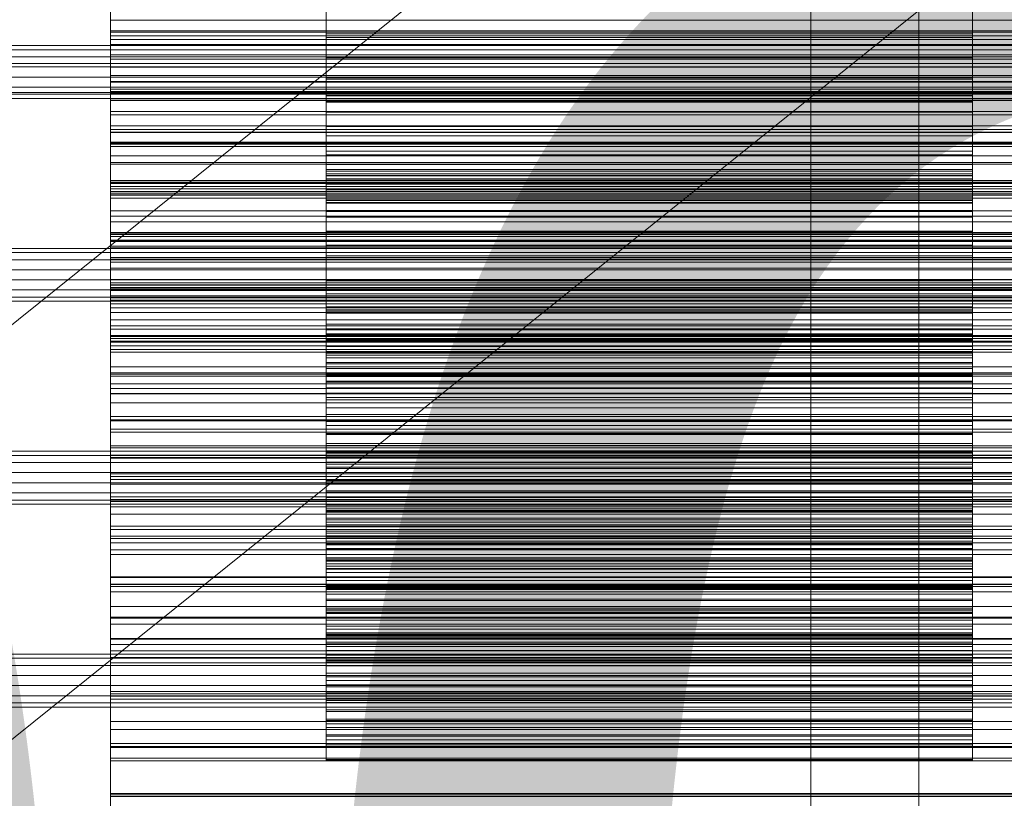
# Model space of a CAD drawing. Header units: millimetres. Extents: x -2233 to 65662, y -50530 to 6847.
# Tile 183 of 256: x 542 to 633, y -33939 to -33866. Entities that reach past the tile are written whole.
import ezdxf

# ---------------------------------------------------------------- set-up
doc = ezdxf.new("R2010")
doc.units = ezdxf.units.MM
for name, color, linetype, lineweight in [('COTAS_O', 1, 'Continuous', 0), ('COTAS_P', 1, 'Continuous', 0), ('frontal_briquetadora', 7, 'Continuous', 0), ('frontal_C03', 7, 'Continuous', 0), ('frontal_mezcladora', 7, 'Continuous', 0), ('frontal_secador', 7, 'Continuous', 0)]:
    doc.layers.add(name, color=color, linetype=linetype, lineweight=lineweight)
doc.dimstyles.new('R19_100', dxfattribs={"dimtxt": 250, "dimasz": 150, "dimexe": 150, "dimexo": 80, "dimgap": 100, "dimtad": 1, "dimtih": 1, "dimtoh": 1, "dimdsep": 46, "dimcen": 0.09, "dimadec": 0, "dimazin": 0, "dimtfac": 1, "dimtdec": 4, "dimtofl": 0, "dimtmove": 0, "dimatfit": 3, "dimfxl": 1, "dimtolj": 1, "dimtzin": 0, "dimarcsym": 0})

# ---------------------------------------------------------------- blocks, each defined once
blk = doc.blocks.new('DIM_R32_39')
at = {"layer": 'COTAS_O'}
for p, q in [((-1725, -33700), (-1575, -33655)), ((1725, -33700), (1575, -33655)), ((-1725, -34400), (-1725, -33700)), ((-1725, -33700), (1725, -33700)), ((-1725, -33700), (-1575, -33745)), ((1725, -33700), (1575, -33745)), ((1725, -34400), (1725, -33700))]:
    blk.add_line(p, q, dxfattribs=at)
blk.add_text('3450 O', height=250, dxfattribs=at).set_placement((0, -33600))
blk = doc.blocks.new('DIM_R32_40')
at = {"layer": 'COTAS_P'}
for p, q in [((-150, -32200), (550, -32200)), ((550, -32200), (505, -32350)), ((550, -34800), (550, -32200)), ((550, -32200), (595, -32350)), ((550, -34800), (505, -34650)), ((550, -34800), (595, -34650)), ((-150, -34800), (550, -34800))]:
    blk.add_line(p, q, dxfattribs=at)
blk.add_text('2600 P', height=250, rotation=90, dxfattribs=at).set_placement((450, -33500))
blk = doc.blocks.new('DIM_R32_43')
at = {"layer": 'COTAS_O'}
for p, q in [((-650, -34200), (-500, -34155)), ((650, -34200), (500, -34155)), ((-650, -34900), (-650, -34200)), ((-650, -34200), (650, -34200)), ((-650, -34200), (-500, -34245)), ((650, -34200), (500, -34245)), ((650, -34900), (650, -34200))]:
    blk.add_line(p, q, dxfattribs=at)
blk.add_text('1300 O', height=250, dxfattribs=at).set_placement((0, -34100))

msp = doc.modelspace()

# ---------------------------------------------------------------- linework, layer by layer
at = {"layer": 'frontal_briquetadora'}
for p, q in [((570, -33871.73), (570, -33858.775)), ((630, -33871.73), (630, -33858.775)), ((570, -33860.506), (570, -33873.301)), ((630, -33860.506), (630, -33873.301)), ((550, -33867.246), (550, -33862.529)), ((550, -33862.784), (550, -33867.398)), ((550, -33868.076), (550, -33863.268)), ((550, -33864.032), (550, -33868.532)), ((550, -33869.887), (550, -33864.999)), ((550, -33867.717), (550, -33866.27)), ((750, -33866.27), (550, -33866.27)), ((550, -33866.27), (550, -33870.646)), ((570, -33865.705), (570, -33867.526)), ((570, -33867.894), (570, -33866.181)), ((630, -33865.705), (630, -33867.526)), ((630, -33867.894), (630, -33866.181)), ((550, -33871.969), (550, -33867.246)), ((750, -33867.246), (550, -33867.246)), ((750, -33867.398), (550, -33867.398)), ((550, -33867.398), (550, -33872.027)), ((550, -33872.673), (550, -33867.717)), ((750, -33867.717), (550, -33867.717)), ((550, -33872.882), (550, -33868.076)), ((750, -33868.076), (550, -33868.076)), ((630, -33867.526), (570, -33867.526)), ((570, -33867.526), (570, -33869.487)), ((570, -33869.757), (570, -33867.894)), ((630, -33867.894), (570, -33867.894)), ((630, -33867.526), (630, -33869.487)), ((630, -33869.757), (630, -33867.894)), ((750, -33868.532), (550, -33868.532)), ((550, -33868.532), (550, -33873.056)), ((550, -33871.417), (550, -33869.493)), ((750, -33869.493), (550, -33869.493)), ((550, -33869.493), (550, -33873.733)), ((550, -33874.764), (550, -33869.887)), ((750, -33869.887), (550, -33869.887)), ((630, -33869.487), (570, -33869.487)), ((570, -33869.487), (570, -33871.579)), ((570, -33871.759), (570, -33869.757)), ((630, -33869.757), (570, -33869.757)), ((630, -33869.487), (630, -33871.579)), ((630, -33871.759), (630, -33869.757)), ((750, -33870.646), (550, -33870.646)), ((550, -33870.646), (550, -33875.053)), ((550, -33876.429), (550, -33871.417)), ((750, -33871.417), (550, -33871.417)), ((550, -33876.697), (550, -33871.969)), ((750, -33871.969), (550, -33871.969)), ((630, -33871.579), (570, -33871.579)), ((570, -33871.579), (570, -33873.798)), ((570, -33877.01), (570, -33871.73)), ((630, -33871.73), (570, -33871.73)), ((570, -33873.892), (570, -33871.759)), ((630, -33871.759), (570, -33871.759)), ((630, -33871.579), (630, -33873.798)), ((630, -33877.01), (630, -33871.73)), ((630, -33873.892), (630, -33871.759)), ((750, -33872.027), (550, -33872.027)), ((550, -33872.027), (550, -33876.669)), ((550, -33877.61), (550, -33872.673)), ((750, -33872.673), (550, -33872.673)), ((550, -33877.684), (550, -33872.882)), ((750, -33872.882), (550, -33872.882)), ((750, -33873.056), (550, -33873.056)), ((550, -33873.056), (550, -33877.601)), ((550, -33876.089), (550, -33873.693)), ((750, -33873.693), (550, -33873.693)), ((550, -33873.693), (550, -33877.787)), ((750, -33873.733), (550, -33873.733)), ((550, -33873.733), (550, -33878.013)), ((570, -33878.781), (570, -33873.278)), ((630, -33873.278), (570, -33873.278)), ((570, -33873.278), (570, -33884.564)), ((630, -33873.301), (570, -33873.301)), ((570, -33873.301), (570, -33878.809)), ((630, -33873.798), (570, -33873.798)), ((570, -33873.798), (570, -33880.701)), ((630, -33878.781), (630, -33873.278)), ((630, -33873.278), (630, -33884.564)), ((630, -33873.301), (630, -33878.809)), ((630, -33873.798), (630, -33880.701)), ((570, -33876.147), (570, -33873.892)), ((630, -33873.892), (570, -33873.892)), ((630, -33876.147), (630, -33873.892)), ((550, -33879.628), (550, -33874.764)), ((750, -33874.764), (550, -33874.764)), ((750, -33875.053), (550, -33875.053)), ((550, -33875.053), (550, -33879.491)), ((570, -33885.883), (570, -33874.825)), ((630, -33874.825), (570, -33874.825)), ((570, -33874.825), (570, -33880.551)), ((630, -33885.883), (630, -33874.825)), ((630, -33874.825), (630, -33880.551)), ((550, -33881.145), (550, -33876.089)), ((750, -33876.089), (550, -33876.089)), ((550, -33881.413), (550, -33876.429)), ((750, -33876.429), (550, -33876.429)), ((570, -33882.966), (570, -33876.147)), ((630, -33876.147), (570, -33876.147)), ((630, -33882.966), (630, -33876.147)), ((750, -33876.669), (550, -33876.669)), ((550, -33876.669), (550, -33881.323)), ((550, -33881.426), (550, -33876.697)), ((750, -33876.697), (550, -33876.697)), ((570, -33878.445), (570, -33877.01)), ((630, -33877.01), (570, -33877.01)), ((630, -33878.445), (630, -33877.01)), ((750, -33877.601), (550, -33877.601)), ((550, -33877.601), (550, -33882.168)), ((550, -33882.524), (550, -33877.61)), ((750, -33877.61), (550, -33877.61)), ((550, -33882.477), (550, -33877.684)), ((750, -33877.684), (550, -33877.684)), ((750, -33877.787), (550, -33877.787)), ((550, -33877.787), (550, -33881.93)), ((750, -33878.013), (550, -33878.013)), ((550, -33878.013), (550, -33882.333)), ((550, -33881.722), (550, -33878.859)), ((750, -33878.859), (550, -33878.859)), ((550, -33878.859), (550, -33882.798)), ((570, -33880.138), (570, -33878.445)), ((630, -33878.445), (570, -33878.445)), ((570, -33879.667), (570, -33878.781)), ((630, -33878.781), (570, -33878.781)), ((630, -33878.809), (570, -33878.809)), ((570, -33878.809), (570, -33880.287)), ((630, -33880.138), (630, -33878.445)), ((630, -33879.667), (630, -33878.781)), ((630, -33878.809), (630, -33880.287)), ((750, -33879.491), (550, -33879.491)), ((550, -33879.491), (550, -33883.96)), ((550, -33884.474), (550, -33879.628)), ((750, -33879.628), (550, -33879.628)), ((570, -33880.293), (570, -33879.667)), ((630, -33879.667), (570, -33879.667)), ((570, -33882.009), (570, -33880.138)), ((630, -33880.138), (570, -33880.138)), ((630, -33880.293), (630, -33879.667)), ((630, -33882.009), (630, -33880.138)), ((630, -33880.287), (570, -33880.287)), ((570, -33880.287), (570, -33882.02)), ((570, -33880.735), (570, -33880.293)), ((630, -33880.551), (570, -33880.551)), ((570, -33880.551), (570, -33881.49)), ((630, -33880.701), (570, -33880.701)), ((570, -33880.701), (570, -33880.988)), ((570, -33881.016), (570, -33880.735)), ((630, -33880.735), (570, -33880.735)), ((630, -33880.988), (570, -33880.988)), ((570, -33880.988), (570, -33881.137)), ((570, -33881.148), (570, -33881.016)), ((630, -33881.016), (570, -33881.016)), ((630, -33880.287), (630, -33882.02)), ((630, -33880.735), (630, -33880.293)), ((630, -33880.551), (630, -33881.49)), ((630, -33880.701), (630, -33880.988)), ((630, -33881.016), (630, -33880.735)), ((630, -33880.988), (630, -33881.137)), ((630, -33881.148), (630, -33881.016)), ((550, -33886.165), (550, -33881.145)), ((750, -33881.145), (550, -33881.145)), ((750, -33881.323), (550, -33881.323)), ((550, -33881.323), (550, -33885.986)), ((550, -33886.366), (550, -33881.413)), ((750, -33881.413), (550, -33881.413)), ((550, -33886.154), (550, -33881.426)), ((750, -33881.426), (550, -33881.426)), ((550, -33886.809), (550, -33881.722)), ((750, -33881.722), (550, -33881.722)), ((750, -33881.93), (550, -33881.93)), ((550, -33881.93), (550, -33886.122)), ((630, -33881.137), (570, -33881.137)), ((570, -33881.137), (570, -33881.148)), ((630, -33881.148), (570, -33881.148)), ((630, -33881.49), (570, -33881.49)), ((570, -33881.49), (570, -33882.172)), ((570, -33884.029), (570, -33882.009)), ((630, -33882.009), (570, -33882.009)), ((630, -33882.02), (570, -33882.02)), ((570, -33882.02), (570, -33883.927)), ((630, -33881.137), (630, -33881.148)), ((630, -33881.49), (630, -33882.172)), ((630, -33884.029), (630, -33882.009)), ((630, -33882.02), (630, -33883.927)), ((750, -33882.168), (550, -33882.168)), ((550, -33882.168), (550, -33886.755)), ((750, -33882.333), (550, -33882.333)), ((550, -33882.333), (550, -33886.694)), ((550, -33887.259), (550, -33882.477)), ((750, -33882.477), (550, -33882.477)), ((550, -33887.411), (550, -33882.524)), ((750, -33882.524), (550, -33882.524)), ((750, -33882.798), (550, -33882.798)), ((550, -33882.798), (550, -33886.794)), ((630, -33882.172), (570, -33882.172)), ((570, -33882.172), (570, -33882.674)), ((630, -33882.674), (570, -33882.674)), ((570, -33882.674), (570, -33883.017)), ((630, -33882.172), (630, -33882.674)), ((630, -33882.674), (630, -33883.017)), ((570, -33883.184), (570, -33882.966)), ((630, -33882.966), (570, -33882.966)), ((630, -33883.017), (570, -33883.017)), ((570, -33883.017), (570, -33883.213)), ((570, -33883.267), (570, -33883.184)), ((630, -33883.184), (570, -33883.184)), ((630, -33883.213), (570, -33883.213)), ((570, -33883.213), (570, -33883.267)), ((630, -33883.267), (570, -33883.267)), ((630, -33883.184), (630, -33882.966)), ((630, -33883.017), (630, -33883.213)), ((630, -33883.267), (630, -33883.184)), ((630, -33883.213), (630, -33883.267)), ((750, -33883.96), (550, -33883.96)), ((550, -33883.96), (550, -33888.459)), ((550, -33889.298), (550, -33884.474)), ((750, -33884.474), (550, -33884.474)), ((630, -33883.927), (570, -33883.927)), ((570, -33883.927), (570, -33885.981)), ((570, -33886.182), (570, -33884.029)), ((630, -33884.029), (570, -33884.029)), ((630, -33884.564), (570, -33884.564)), ((570, -33884.564), (570, -33891.693)), ((630, -33883.927), (630, -33885.981)), ((630, -33886.182), (630, -33884.029)), ((630, -33884.564), (630, -33891.693)), ((550, -33888.302), (550, -33884.98)), ((750, -33884.98), (550, -33884.98)), ((550, -33884.98), (550, -33888.754)), ((750, -33885.986), (550, -33885.986)), ((550, -33885.986), (550, -33890.657)), ((750, -33886.122), (550, -33886.122)), ((550, -33886.122), (550, -33890.363)), ((550, -33890.878), (550, -33886.154)), ((750, -33886.154), (550, -33886.154)), ((550, -33891.145), (550, -33886.165)), ((750, -33886.165), (550, -33886.165)), ((550, -33891.283), (550, -33886.366)), ((750, -33886.366), (550, -33886.366)), ((570, -33894.916), (570, -33885.863)), ((630, -33885.863), (570, -33885.863)), ((570, -33885.863), (570, -33893.179)), ((570, -33893.202), (570, -33885.883)), ((630, -33885.883), (570, -33885.883)), ((630, -33885.981), (570, -33885.981)), ((570, -33885.981), (570, -33888.166)), ((570, -33888.457), (570, -33886.182)), ((630, -33886.182), (570, -33886.182)), ((630, -33894.916), (630, -33885.863)), ((630, -33885.863), (630, -33893.179)), ((630, -33893.202), (630, -33885.883)), ((630, -33885.981), (630, -33888.166)), ((630, -33888.457), (630, -33886.182)), ((750, -33886.694), (550, -33886.694)), ((550, -33886.694), (550, -33891.095)), ((750, -33886.755), (550, -33886.755)), ((550, -33886.755), (550, -33891.361)), ((750, -33886.794), (550, -33886.794)), ((550, -33886.794), (550, -33890.847)), ((550, -33891.853), (550, -33886.809)), ((750, -33886.809), (550, -33886.809)), ((550, -33892.025), (550, -33887.259)), ((750, -33887.259), (550, -33887.259)), ((550, -33892.266), (550, -33887.411)), ((750, -33887.411), (550, -33887.411)), ((570, -33894.65), (570, -33887.149)), ((630, -33887.149), (570, -33887.149)), ((570, -33887.149), (570, -33895.915)), ((630, -33894.65), (630, -33887.149)), ((630, -33887.149), (630, -33895.915)), ((550, -33893.409), (550, -33888.302)), ((750, -33888.302), (550, -33888.302)), ((630, -33888.166), (570, -33888.166)), ((570, -33888.166), (570, -33890.47)), ((630, -33888.166), (630, -33890.47)), ((750, -33888.459), (550, -33888.459)), ((550, -33888.459), (550, -33892.99)), ((750, -33888.754), (550, -33888.754)), ((550, -33888.754), (550, -33892.593)), ((550, -33894.094), (550, -33889.298)), ((750, -33889.298), (550, -33889.298)), ((570, -33890.846), (570, -33888.457)), ((630, -33888.457), (570, -33888.457)), ((630, -33890.846), (630, -33888.457)), ((750, -33890.363), (550, -33890.363)), ((550, -33890.363), (550, -33894.655)), ((750, -33890.657), (550, -33890.657)), ((750, -33890.847), (550, -33890.847)), ((550, -33890.847), (550, -33894.959)), ((550, -33891.361), (550, -33890.878)), ((750, -33890.878), (550, -33890.878)), ((750, -33891.095), (550, -33891.095)), ((550, -33891.095), (550, -33895.539)), ((550, -33896.078), (550, -33891.145)), ((750, -33891.145), (550, -33891.145)), ((630, -33890.47), (570, -33890.47)), ((570, -33890.47), (570, -33892.885)), ((570, -33893.34), (570, -33890.846)), ((630, -33890.846), (570, -33890.846)), ((630, -33890.47), (630, -33892.885)), ((630, -33893.34), (630, -33890.846)), ((550, -33896.156), (550, -33891.283)), ((750, -33891.283), (550, -33891.283)), ((750, -33891.361), (550, -33891.361)), ((550, -33896.848), (550, -33891.853)), ((750, -33891.853), (550, -33891.853)), ((550, -33892.99), (550, -33892.025)), ((750, -33892.025), (550, -33892.025)), ((550, -33895.814), (550, -33892.04)), ((750, -33892.04), (550, -33892.04)), ((550, -33892.04), (550, -33895.64)), ((630, -33891.693), (570, -33891.693)), ((570, -33891.693), (570, -33893.477)), ((630, -33891.693), (630, -33893.477)), ((550, -33897.081), (550, -33892.266)), ((750, -33892.266), (550, -33892.266)), ((750, -33892.593), (550, -33892.593)), ((550, -33892.593), (550, -33896.498)), ((750, -33892.99), (550, -33892.99)), ((630, -33892.885), (570, -33892.885)), ((570, -33892.885), (570, -33895.403)), ((630, -33892.885), (630, -33895.403)), ((550, -33898.465), (550, -33893.409)), ((750, -33893.409), (550, -33893.409)), ((630, -33893.179), (570, -33893.179)), ((570, -33893.179), (570, -33894.502)), ((570, -33895.02), (570, -33893.202)), ((630, -33893.202), (570, -33893.202)), ((570, -33899.355), (570, -33893.34)), ((630, -33893.34), (570, -33893.34)), ((630, -33893.477), (570, -33893.477)), ((570, -33893.477), (570, -33895.477)), ((630, -33893.179), (630, -33894.502)), ((630, -33895.02), (630, -33893.202)), ((630, -33899.355), (630, -33893.34)), ((630, -33893.477), (630, -33895.477)), ((550, -33895.539), (550, -33894.094)), ((750, -33894.094), (550, -33894.094)), ((750, -33894.655), (550, -33894.655)), ((550, -33894.655), (550, -33899.002)), ((630, -33894.502), (570, -33894.502)), ((570, -33894.502), (570, -33895.608)), ((570, -33896.019), (570, -33894.65)), ((630, -33894.65), (570, -33894.65)), ((630, -33894.502), (630, -33895.608)), ((630, -33896.019), (630, -33894.65)), ((750, -33894.959), (550, -33894.959)), ((550, -33894.959), (550, -33899.132)), ((750, -33895.539), (550, -33895.539)), ((750, -33895.64), (550, -33895.64)), ((550, -33895.64), (550, -33899.313)), ((570, -33903.535), (570, -33894.916)), ((630, -33894.916), (570, -33894.916)), ((570, -33897.049), (570, -33895.02)), ((630, -33895.02), (570, -33895.02)), ((630, -33895.403), (570, -33895.403)), ((570, -33895.403), (570, -33901.296)), ((630, -33895.477), (570, -33895.477)), ((570, -33895.477), (570, -33897.626)), ((630, -33895.608), (570, -33895.608)), ((570, -33895.608), (570, -33896.557)), ((630, -33903.535), (630, -33894.916)), ((630, -33897.049), (630, -33895.02)), ((630, -33895.403), (630, -33901.296)), ((630, -33895.477), (630, -33897.626)), ((630, -33895.608), (630, -33896.557)), ((550, -33900.929), (550, -33895.814)), ((750, -33895.814), (550, -33895.814)), ((550, -33900.959), (550, -33896.078)), ((750, -33896.078), (550, -33896.078)), ((550, -33900.978), (550, -33896.156)), ((750, -33896.156), (550, -33896.156)), ((750, -33896.498), (550, -33896.498)), ((550, -33896.498), (550, -33900.47)), ((570, -33904.661), (570, -33895.901)), ((630, -33895.901), (570, -33895.901)), ((570, -33895.901), (570, -33902.266)), ((630, -33895.915), (570, -33895.915)), ((570, -33895.915), (570, -33904.679)), ((570, -33897.176), (570, -33896.019)), ((630, -33896.019), (570, -33896.019)), ((630, -33896.557), (570, -33896.557)), ((570, -33896.557), (570, -33897.369)), ((630, -33904.661), (630, -33895.901)), ((630, -33895.901), (630, -33902.266)), ((630, -33895.915), (630, -33904.679)), ((630, -33897.176), (630, -33896.019)), ((630, -33896.557), (630, -33897.369)), ((550, -33901.787), (550, -33896.848)), ((750, -33896.848), (550, -33896.848)), ((550, -33899.002), (550, -33897.081)), ((750, -33897.081), (550, -33897.081)), ((570, -33902.896), (570, -33896.861)), ((630, -33896.861), (570, -33896.861)), ((570, -33896.861), (570, -33905.76)), ((570, -33899.223), (570, -33897.049)), ((630, -33897.049), (570, -33897.049)), ((570, -33898.181), (570, -33897.176)), ((630, -33897.176), (570, -33897.176)), ((630, -33897.369), (570, -33897.369)), ((570, -33897.369), (570, -33898.051)), ((630, -33902.896), (630, -33896.861)), ((630, -33896.861), (630, -33905.76)), ((630, -33899.223), (630, -33897.049)), ((630, -33898.181), (630, -33897.176)), ((630, -33897.369), (630, -33898.051)), ((550, -33903.462), (550, -33898.465)), ((750, -33898.465), (550, -33898.465)), ((630, -33897.626), (570, -33897.626)), ((570, -33897.626), (570, -33899.896)), ((630, -33898.051), (570, -33898.051)), ((570, -33898.051), (570, -33898.608)), ((570, -33899.051), (570, -33898.181)), ((630, -33898.181), (570, -33898.181)), ((630, -33897.626), (630, -33899.896)), ((630, -33898.051), (630, -33898.608)), ((630, -33899.051), (630, -33898.181)), ((750, -33899.002), (550, -33899.002)), ((750, -33899.132), (550, -33899.132)), ((550, -33899.132), (550, -33903.371)), ((750, -33899.313), (550, -33899.313)), ((550, -33899.313), (550, -33903.06)), ((630, -33898.608), (570, -33898.608)), ((570, -33898.608), (570, -33899.043)), ((630, -33899.043), (570, -33899.043)), ((570, -33899.043), (570, -33899.355)), ((570, -33899.795), (570, -33899.051)), ((630, -33899.051), (570, -33899.051)), ((570, -33901.515), (570, -33899.223)), ((630, -33899.223), (570, -33899.223)), ((630, -33899.355), (570, -33899.355)), ((630, -33898.608), (630, -33899.043)), ((630, -33899.043), (630, -33899.355)), ((630, -33899.795), (630, -33899.051)), ((630, -33901.515), (630, -33899.223)), ((550, -33904.239), (550, -33900.023)), ((750, -33900.023), (550, -33900.023)), ((550, -33900.023), (550, -33903.441)), ((570, -33900.416), (570, -33899.795)), ((630, -33899.795), (570, -33899.795)), ((630, -33899.896), (570, -33899.896)), ((570, -33899.896), (570, -33902.275)), ((630, -33900.416), (630, -33899.795)), ((630, -33899.896), (630, -33902.275)), ((750, -33900.47), (550, -33900.47)), ((550, -33900.47), (550, -33904.514)), ((550, -33905.983), (550, -33900.929)), ((750, -33900.929), (550, -33900.929)), ((550, -33905.777), (550, -33900.959)), ((750, -33900.959), (550, -33900.959)), ((550, -33903.371), (550, -33900.978)), ((750, -33900.978), (550, -33900.978)), ((570, -33900.916), (570, -33900.416)), ((630, -33900.416), (570, -33900.416)), ((570, -33901.296), (570, -33900.916)), ((630, -33900.916), (570, -33900.916)), ((630, -33900.916), (630, -33900.416)), ((630, -33901.296), (630, -33900.916)), ((550, -33906.663), (550, -33901.787)), ((750, -33901.787), (550, -33901.787)), ((630, -33901.296), (570, -33901.296)), ((570, -33903.912), (570, -33901.515)), ((630, -33901.515), (570, -33901.515)), ((630, -33903.912), (630, -33901.515)), ((750, -33903.06), (550, -33903.06)), ((550, -33903.06), (550, -33906.884)), ((570, -33902.266), (570, -33911.943)), ((630, -33902.275), (570, -33902.275)), ((570, -33902.275), (570, -33904.75)), ((570, -33906.245), (570, -33902.887)), ((630, -33902.887), (570, -33902.887)), ((570, -33902.887), (570, -33912.653)), ((570, -33912.664), (570, -33902.896)), ((630, -33902.896), (570, -33902.896)), ((630, -33902.266), (630, -33911.943)), ((630, -33902.275), (630, -33904.75)), ((630, -33906.245), (630, -33902.887)), ((630, -33902.887), (630, -33912.653)), ((630, -33912.664), (630, -33902.896)), ((750, -33903.371), (550, -33903.371)), ((750, -33903.441), (550, -33903.441)), ((550, -33903.441), (550, -33906.939)), ((550, -33908.395), (550, -33903.462)), ((750, -33903.462), (550, -33903.462)), ((570, -33913.324), (570, -33903.473)), ((630, -33903.473), (570, -33903.473)), ((570, -33903.473), (570, -33906.474)), ((570, -33905.579), (570, -33903.535)), ((630, -33903.535), (570, -33903.535)), ((570, -33906.402), (570, -33903.912)), ((630, -33903.912), (570, -33903.912)), ((630, -33913.324), (630, -33903.473)), ((630, -33903.473), (630, -33906.474)), ((630, -33905.579), (630, -33903.535)), ((630, -33906.402), (630, -33903.912)), ((550, -33909.349), (550, -33904.239)), ((750, -33904.239), (550, -33904.239)), ((750, -33904.514), (550, -33904.514)), ((550, -33904.514), (550, -33908.636)), ((570, -33906.356), (570, -33904.661)), ((630, -33904.661), (570, -33904.661)), ((630, -33904.679), (570, -33904.679)), ((570, -33904.679), (570, -33906.746)), ((630, -33904.75), (570, -33904.75)), ((570, -33904.75), (570, -33907.314)), ((630, -33906.356), (630, -33904.661)), ((630, -33904.679), (630, -33906.746)), ((630, -33904.75), (630, -33907.314)), ((550, -33908.636), (550, -33905.777)), ((750, -33905.777), (550, -33905.777)), ((570, -33907.787), (570, -33905.579)), ((630, -33905.579), (570, -33905.579)), ((630, -33905.76), (570, -33905.76)), ((570, -33905.76), (570, -33907.492)), ((630, -33907.787), (630, -33905.579)), ((630, -33905.76), (630, -33907.492)), ((550, -33910.971), (550, -33905.983)), ((750, -33905.983), (550, -33905.983)), ((550, -33911.465), (550, -33906.663)), ((750, -33906.663), (550, -33906.663)), ((570, -33916.495), (570, -33906.245)), ((630, -33906.245), (570, -33906.245)), ((570, -33907.886), (570, -33906.356)), ((630, -33906.356), (570, -33906.356)), ((570, -33908.978), (570, -33906.402)), ((630, -33906.402), (570, -33906.402)), ((570, -33916.754), (570, -33906.471)), ((570, -33906.471), (570, -33906.654)), ((630, -33906.474), (570, -33906.474)), ((570, -33906.474), (570, -33916.758)), ((630, -33906.654), (570, -33906.654)), ((570, -33906.654), (570, -33916.963)), ((630, -33916.495), (630, -33906.245)), ((630, -33907.886), (630, -33906.356)), ((630, -33908.978), (630, -33906.402)), ((630, -33916.754), (630, -33906.471)), ((630, -33906.471), (630, -33906.654)), ((630, -33906.474), (630, -33916.758)), ((630, -33906.654), (630, -33916.963)), ((750, -33906.884), (550, -33906.884)), ((550, -33906.884), (550, -33910.789)), ((750, -33906.939), (550, -33906.939)), ((550, -33906.939), (550, -33910.519)), ((630, -33906.746), (570, -33906.746)), ((570, -33906.746), (570, -33908.97)), ((630, -33907.314), (570, -33907.314)), ((570, -33907.314), (570, -33909.959)), ((630, -33907.492), (570, -33907.492)), ((570, -33907.492), (570, -33909.065)), ((630, -33906.746), (630, -33908.97)), ((630, -33907.314), (630, -33909.959)), ((630, -33907.492), (630, -33909.065)), ((550, -33913.255), (550, -33908.395)), ((750, -33908.395), (550, -33908.395)), ((570, -33910.105), (570, -33907.787)), ((630, -33907.787), (570, -33907.787)), ((570, -33909.295), (570, -33907.886)), ((630, -33907.886), (570, -33907.886)), ((630, -33910.105), (630, -33907.787)), ((630, -33909.295), (630, -33907.886)), ((750, -33908.636), (550, -33908.636)), ((550, -33913.558), (550, -33908.909)), ((750, -33908.909), (550, -33908.909)), ((550, -33908.909), (550, -33912.136)), ((550, -33914.39), (550, -33909.349)), ((750, -33909.349), (550, -33909.349)), ((630, -33908.97), (570, -33908.97)), ((570, -33908.97), (570, -33911.3)), ((570, -33911.632), (570, -33908.978)), ((630, -33908.978), (570, -33908.978)), ((630, -33909.065), (570, -33909.065)), ((570, -33909.065), (570, -33910.523)), ((570, -33910.596), (570, -33909.295)), ((630, -33909.295), (570, -33909.295)), ((630, -33908.97), (630, -33911.3)), ((630, -33911.632), (630, -33908.978)), ((630, -33909.065), (630, -33910.523)), ((630, -33910.596), (630, -33909.295)), ((630, -33909.959), (570, -33909.959)), ((570, -33909.959), (570, -33914.784)), ((570, -33912.512), (570, -33910.105)), ((630, -33910.105), (570, -33910.105)), ((630, -33909.959), (630, -33914.784)), ((630, -33912.512), (630, -33910.105)), ((750, -33910.519), (550, -33910.519)), ((550, -33910.519), (550, -33914.184)), ((750, -33910.789), (550, -33910.789)), ((550, -33910.789), (550, -33914.783)), ((550, -33915.886), (550, -33910.971)), ((750, -33910.971), (550, -33910.971)), ((630, -33910.523), (570, -33910.523)), ((570, -33910.523), (570, -33911.876)), ((570, -33911.795), (570, -33910.596)), ((630, -33910.596), (570, -33910.596)), ((630, -33910.523), (630, -33911.876)), ((630, -33911.795), (630, -33910.596)), ((550, -33914.783), (550, -33911.465)), ((750, -33911.465), (550, -33911.465)), ((750, -33912.136), (550, -33912.136)), ((550, -33912.136), (550, -33915.451)), ((630, -33911.3), (570, -33911.3)), ((570, -33911.3), (570, -33913.716)), ((570, -33916.304), (570, -33911.632)), ((630, -33911.632), (570, -33911.632)), ((570, -33912.892), (570, -33911.795)), ((630, -33911.795), (570, -33911.795)), ((630, -33911.876), (570, -33911.876)), ((570, -33911.876), (570, -33913.131)), ((630, -33911.943), (570, -33911.943)), ((570, -33911.943), (570, -33914.144)), ((630, -33911.3), (630, -33913.716)), ((630, -33916.304), (630, -33911.632)), ((630, -33912.892), (630, -33911.795)), ((630, -33911.876), (630, -33913.131)), ((630, -33911.943), (630, -33914.144)), ((570, -33914.997), (570, -33912.512)), ((630, -33912.512), (570, -33912.512)), ((630, -33912.653), (570, -33912.653)), ((570, -33912.653), (570, -33914.635)), ((570, -33914.876), (570, -33912.664)), ((630, -33912.664), (570, -33912.664)), ((570, -33913.889), (570, -33912.892)), ((630, -33912.892), (570, -33912.892)), ((630, -33914.997), (630, -33912.512)), ((630, -33912.653), (630, -33914.635)), ((630, -33914.876), (630, -33912.664)), ((630, -33913.889), (630, -33912.892)), ((550, -33918.028), (550, -33913.255)), ((750, -33913.255), (550, -33913.255)), ((550, -33918.65), (550, -33913.558)), ((750, -33913.558), (550, -33913.558)), ((630, -33913.131), (570, -33913.131)), ((570, -33913.131), (570, -33914.287)), ((570, -33915.332), (570, -33913.324)), ((630, -33913.324), (570, -33913.324)), ((630, -33913.716), (570, -33913.716)), ((570, -33913.716), (570, -33916.205)), ((570, -33914.784), (570, -33913.889)), ((630, -33913.889), (570, -33913.889)), ((630, -33913.131), (630, -33914.287)), ((630, -33915.332), (630, -33913.324)), ((630, -33913.716), (630, -33916.205)), ((630, -33914.784), (630, -33913.889)), ((750, -33914.184), (550, -33914.184)), ((550, -33914.184), (550, -33917.941)), ((550, -33919.357), (550, -33914.39)), ((750, -33914.39), (550, -33914.39)), ((750, -33914.783), (550, -33914.783)), ((630, -33914.144), (570, -33914.144)), ((570, -33914.144), (570, -33916.449)), ((630, -33914.287), (570, -33914.287)), ((570, -33914.287), (570, -33915.345)), ((630, -33914.635), (570, -33914.635)), ((570, -33914.635), (570, -33916.511)), ((630, -33914.784), (570, -33914.784)), ((570, -33917.185), (570, -33914.876)), ((630, -33914.876), (570, -33914.876)), ((630, -33914.144), (630, -33916.449)), ((630, -33914.287), (630, -33915.345)), ((630, -33914.635), (630, -33916.511)), ((630, -33917.185), (630, -33914.876)), ((750, -33915.451), (550, -33915.451)), ((550, -33915.451), (550, -33918.855)), ((570, -33917.548), (570, -33914.997)), ((630, -33914.997), (570, -33914.997)), ((570, -33917.243), (570, -33915.332)), ((630, -33915.332), (570, -33915.332)), ((630, -33915.345), (570, -33915.345)), ((570, -33915.345), (570, -33916.304)), ((630, -33917.548), (630, -33914.997)), ((630, -33917.243), (630, -33915.332)), ((630, -33915.345), (630, -33916.304)), ((550, -33920.717), (550, -33915.886)), ((750, -33915.886), (550, -33915.886)), ((630, -33916.205), (570, -33916.205)), ((570, -33916.205), (570, -33918.757)), ((630, -33916.304), (570, -33916.304)), ((630, -33916.449), (570, -33916.449)), ((570, -33916.449), (570, -33918.82)), ((570, -33918.744), (570, -33916.495)), ((630, -33916.495), (570, -33916.495)), ((630, -33916.511), (570, -33916.511)), ((570, -33916.511), (570, -33918.31)), ((570, -33918.922), (570, -33916.754)), ((630, -33916.754), (570, -33916.754)), ((630, -33916.758), (570, -33916.758)), ((570, -33916.758), (570, -33919.004)), ((630, -33916.205), (630, -33918.757)), ((630, -33916.449), (630, -33918.82)), ((630, -33918.744), (630, -33916.495)), ((630, -33916.511), (630, -33918.31)), ((630, -33918.922), (630, -33916.754)), ((630, -33916.758), (630, -33919.004)), ((630, -33916.963), (570, -33916.963)), ((570, -33916.963), (570, -33919.146)), ((570, -33919.555), (570, -33917.185)), ((630, -33917.185), (570, -33917.185)), ((570, -33919.08), (570, -33917.243)), ((630, -33917.243), (570, -33917.243)), ((570, -33920.159), (570, -33917.548)), ((630, -33917.548), (570, -33917.548)), ((630, -33916.963), (630, -33919.146)), ((630, -33919.555), (630, -33917.185)), ((630, -33919.08), (630, -33917.243)), ((630, -33920.159), (630, -33917.548)), ((750, -33917.941), (550, -33917.941)), ((550, -33917.941), (550, -33921.797)), ((550, -33921.797), (550, -33918.028)), ((750, -33918.028), (550, -33918.028)), ((630, -33918.31), (570, -33918.31)), ((570, -33918.31), (570, -33920.035)), ((630, -33918.31), (630, -33920.035)), ((550, -33923.666), (550, -33918.65)), ((750, -33918.65), (550, -33918.65)), ((550, -33923.747), (550, -33918.677)), ((750, -33918.677), (550, -33918.677)), ((550, -33918.677), (550, -33921.706)), ((750, -33918.855), (550, -33918.855)), ((550, -33918.855), (550, -33922.354)), ((550, -33924.242), (550, -33919.357)), ((750, -33919.357), (550, -33919.357)), ((570, -33921.029), (570, -33918.744)), ((630, -33918.744), (570, -33918.744)), ((630, -33918.757), (570, -33918.757)), ((570, -33918.757), (570, -33921.364)), ((630, -33918.82), (570, -33918.82)), ((570, -33918.82), (570, -33921.244)), ((570, -33921.052), (570, -33918.922)), ((630, -33918.922), (570, -33918.922)), ((630, -33919.004), (570, -33919.004)), ((570, -33919.004), (570, -33921.28)), ((570, -33920.849), (570, -33919.08)), ((630, -33919.08), (570, -33919.08)), ((630, -33919.146), (570, -33919.146)), ((570, -33919.146), (570, -33921.298)), ((630, -33921.029), (630, -33918.744)), ((630, -33918.757), (630, -33921.364)), ((630, -33918.82), (630, -33921.244)), ((630, -33921.052), (630, -33918.922)), ((630, -33919.004), (630, -33921.28)), ((630, -33920.849), (630, -33919.08)), ((630, -33919.146), (630, -33921.298)), ((570, -33921.972), (570, -33919.555)), ((630, -33919.555), (570, -33919.555)), ((630, -33920.035), (570, -33920.035)), ((570, -33920.035), (570, -33921.69)), ((570, -33922.822), (570, -33920.159)), ((630, -33920.159), (570, -33920.159)), ((630, -33921.972), (630, -33919.555)), ((630, -33920.035), (630, -33921.69)), ((630, -33922.822), (630, -33920.159)), ((550, -33925.452), (550, -33920.717)), ((750, -33920.717), (550, -33920.717)), ((570, -33922.551), (570, -33920.849)), ((630, -33920.849), (570, -33920.849)), ((570, -33923.335), (570, -33921.029)), ((630, -33921.029), (570, -33921.029)), ((570, -33923.149), (570, -33921.052)), ((630, -33921.052), (570, -33921.052)), ((630, -33921.244), (570, -33921.244)), ((570, -33921.244), (570, -33923.709)), ((630, -33921.28), (570, -33921.28)), ((570, -33921.28), (570, -33923.571)), ((630, -33921.298), (570, -33921.298)), ((570, -33921.298), (570, -33923.423)), ((630, -33922.551), (630, -33920.849)), ((630, -33923.335), (630, -33921.029)), ((630, -33923.149), (630, -33921.052)), ((630, -33921.244), (630, -33923.709)), ((630, -33921.28), (630, -33923.571)), ((630, -33921.298), (630, -33923.423)), ((750, -33921.706), (550, -33921.706)), ((550, -33921.706), (550, -33924.829)), ((750, -33921.797), (550, -33921.797)), ((630, -33921.364), (570, -33921.364)), ((570, -33921.364), (570, -33924.021)), ((630, -33921.69), (570, -33921.69)), ((570, -33921.69), (570, -33923.273)), ((570, -33924.428), (570, -33921.972)), ((630, -33921.972), (570, -33921.972)), ((630, -33921.364), (630, -33924.021)), ((630, -33921.69), (630, -33923.273)), ((630, -33924.428), (630, -33921.972)), ((750, -33922.354), (550, -33922.354)), ((550, -33922.354), (550, -33925.953)), ((570, -33924.185), (570, -33922.551)), ((630, -33922.551), (570, -33922.551)), ((570, -33926.214), (570, -33922.822)), ((630, -33922.822), (570, -33922.822)), ((570, -33925.213), (570, -33923.149)), ((630, -33923.149), (570, -33923.149)), ((630, -33924.185), (630, -33922.551)), ((630, -33926.214), (630, -33922.822)), ((630, -33925.213), (630, -33923.149)), ((550, -33928.6), (550, -33923.666)), ((750, -33923.666), (550, -33923.666)), ((550, -33928.81), (550, -33923.747)), ((750, -33923.747), (550, -33923.747)), ((630, -33923.273), (570, -33923.273)), ((570, -33923.273), (570, -33924.782)), ((570, -33925.653), (570, -33923.335)), ((630, -33923.335), (570, -33923.335)), ((630, -33923.423), (570, -33923.423)), ((570, -33923.423), (570, -33925.52)), ((630, -33923.571), (570, -33923.571)), ((570, -33923.571), (570, -33925.87)), ((630, -33923.709), (570, -33923.709)), ((570, -33923.709), (570, -33926.209)), ((630, -33924.021), (570, -33924.021)), ((570, -33924.021), (570, -33927.237)), ((630, -33923.273), (630, -33924.782)), ((630, -33925.653), (630, -33923.335)), ((630, -33923.423), (630, -33925.52)), ((630, -33923.571), (630, -33925.87)), ((630, -33923.709), (630, -33926.209)), ((630, -33924.021), (630, -33927.237)), ((550, -33929.034), (550, -33924.242)), ((750, -33924.242), (550, -33924.242)), ((750, -33924.829), (550, -33924.829)), ((550, -33924.829), (550, -33928.05)), ((570, -33925.748), (570, -33924.185)), ((630, -33924.185), (570, -33924.185)), ((570, -33926.913), (570, -33924.428)), ((630, -33924.428), (570, -33924.428)), ((630, -33924.782), (570, -33924.782)), ((570, -33924.782), (570, -33926.214)), ((630, -33925.748), (630, -33924.185)), ((630, -33926.913), (630, -33924.428)), ((630, -33924.782), (630, -33926.214)), ((550, -33929.663), (550, -33925.452)), ((750, -33925.452), (550, -33925.452)), ((570, -33927.241), (570, -33925.213)), ((630, -33925.213), (570, -33925.213)), ((630, -33925.52), (570, -33925.52)), ((570, -33925.52), (570, -33927.584)), ((570, -33927.976), (570, -33925.653)), ((630, -33925.653), (570, -33925.653)), ((570, -33927.237), (570, -33925.748)), ((630, -33925.748), (570, -33925.748)), ((630, -33925.87), (570, -33925.87)), ((570, -33925.87), (570, -33928.169)), ((630, -33927.241), (630, -33925.213)), ((630, -33925.52), (630, -33927.584)), ((630, -33927.976), (630, -33925.653)), ((630, -33927.237), (630, -33925.748)), ((630, -33925.87), (630, -33928.169)), ((750, -33925.953), (550, -33925.953)), ((550, -33925.953), (550, -33929.663)), ((570, -33926.209), (570, -33928.736)), ((630, -33926.214), (570, -33926.214)), ((630, -33926.209), (630, -33928.736)), ((570, -33929.422), (570, -33926.913)), ((630, -33926.913), (570, -33926.913)), ((630, -33927.237), (570, -33927.237)), ((570, -33929.23), (570, -33927.241)), ((630, -33927.584), (570, -33927.584)), ((570, -33927.584), (570, -33929.613)), ((630, -33929.422), (630, -33926.913)), ((630, -33929.23), (630, -33927.241)), ((630, -33927.584), (630, -33929.613)), ((750, -33928.05), (550, -33928.05)), ((550, -33928.05), (550, -33931.373)), ((550, -33933.443), (550, -33928.6)), ((750, -33928.6), (550, -33928.6)), ((570, -33930.299), (570, -33927.976)), ((630, -33927.976), (570, -33927.976)), ((630, -33928.169), (570, -33928.169)), ((570, -33928.169), (570, -33930.464)), ((630, -33930.299), (630, -33927.976)), ((630, -33928.169), (630, -33930.464)), ((550, -33933.789), (550, -33928.81)), ((750, -33928.81), (550, -33928.81)), ((550, -33933.718), (550, -33929.034)), ((750, -33929.034), (550, -33929.034)), ((550, -33934.783), (550, -33929.304)), ((750, -33929.304), (550, -33929.304)), ((550, -33929.304), (550, -33932.126)), ((630, -33928.736), (570, -33928.736)), ((570, -33928.736), (570, -33931.284)), ((570, -33931.175), (570, -33929.23)), ((630, -33929.23), (570, -33929.23)), ((570, -33931.949), (570, -33929.422)), ((630, -33929.422), (570, -33929.422)), ((630, -33928.736), (630, -33931.284)), ((630, -33931.175), (630, -33929.23)), ((630, -33931.949), (630, -33929.422)), ((750, -33929.663), (550, -33929.663)), ((630, -33929.613), (570, -33929.613)), ((570, -33929.613), (570, -33931.602)), ((570, -33932.615), (570, -33930.299)), ((630, -33930.299), (570, -33930.299)), ((630, -33930.464), (570, -33930.464)), ((570, -33930.464), (570, -33932.748)), ((630, -33929.613), (630, -33931.602)), ((630, -33932.615), (630, -33930.299)), ((630, -33930.464), (630, -33932.748)), ((750, -33931.373), (550, -33931.373)), ((550, -33931.373), (550, -33934.806)), ((570, -33933.074), (570, -33931.175)), ((630, -33931.175), (570, -33931.175)), ((630, -33931.284), (570, -33931.284)), ((570, -33931.284), (570, -33933.074)), ((630, -33933.074), (630, -33931.175)), ((630, -33931.284), (630, -33933.074)), ((750, -33932.126), (550, -33932.126)), ((550, -33932.126), (550, -33935.051)), ((630, -33931.602), (570, -33931.602)), ((570, -33931.602), (570, -33933.548)), ((570, -33933.548), (570, -33931.949)), ((630, -33931.949), (570, -33931.949)), ((630, -33931.602), (630, -33933.548)), ((630, -33933.548), (630, -33931.949)), ((570, -33934.92), (570, -33932.615)), ((630, -33932.615), (570, -33932.615)), ((630, -33932.748), (570, -33932.748)), ((570, -33932.748), (570, -33935.018)), ((630, -33933.074), (570, -33933.074)), ((630, -33934.92), (630, -33932.615)), ((630, -33932.748), (630, -33935.018)), ((550, -33938.183), (550, -33933.443)), ((750, -33933.443), (550, -33933.443)), ((550, -33938.361), (550, -33933.718)), ((750, -33933.718), (550, -33933.718)), ((550, -33938.678), (550, -33933.789)), ((750, -33933.789), (550, -33933.789)), ((630, -33933.548), (570, -33933.548)), ((550, -33939.804), (550, -33934.783)), ((750, -33934.783), (550, -33934.783)), ((750, -33934.806), (550, -33934.806)), ((550, -33934.806), (550, -33938.361)), ((570, -33935.018), (570, -33934.92)), ((630, -33934.92), (570, -33934.92)), ((630, -33935.018), (570, -33935.018)), ((630, -33935.018), (630, -33934.92)), ((750, -33935.051), (550, -33935.051)), ((550, -33935.051), (550, -33938.08)), ((750, -33938.08), (550, -33938.08)), ((550, -33938.08), (550, -33941.221)), ((550, -33942.806), (550, -33938.183)), ((750, -33938.183), (550, -33938.183)), ((750, -33938.361), (550, -33938.361))]:
    msp.add_line(p, q, dxfattribs=at)
at = {"layer": 'frontal_C03'}
for p, q in [((-1424.399, -35474.583), (1405.601, -33199.271)), ((-1405.601, -35497.963), (1424.399, -33222.651)), ((1250, -33868.63), (-1250, -33868.63)), ((1250, -33869.016), (-1250, -33869.016)), ((1250, -33869.682), (-1250, -33869.682)), ((-1250, -33870.615), (1250, -33870.615)), ((1250, -33871.556), (-1250, -33871.556)), ((1250, -33872.489), (-1250, -33872.489)), ((1250, -33873.154), (-1250, -33873.154)), ((1250, -33873.541), (-1250, -33873.541)), ((1250, -33887.464), (-1250, -33887.464)), ((1250, -33887.85), (-1250, -33887.85)), ((1250, -33888.516), (-1250, -33888.516)), ((-1250, -33889.448), (1250, -33889.448)), ((1250, -33890.39), (-1250, -33890.39)), ((1250, -33891.322), (-1250, -33891.322)), ((1250, -33891.988), (-1250, -33891.988)), ((1250, -33892.375), (-1250, -33892.375)), ((1250, -33906.298), (-1250, -33906.298)), ((1250, -33906.684), (-1250, -33906.684)), ((1250, -33907.35), (-1250, -33907.35)), ((-1250, -33908.282), (1250, -33908.282)), ((1250, -33909.224), (-1250, -33909.224)), ((1250, -33910.156), (-1250, -33910.156)), ((1250, -33910.822), (-1250, -33910.822)), ((1250, -33911.208), (-1250, -33911.208)), ((1250, -33925.132), (-1250, -33925.132)), ((1250, -33925.518), (-1250, -33925.518)), ((1250, -33926.184), (-1250, -33926.184)), ((-1250, -33927.116), (1250, -33927.116)), ((1250, -33928.058), (-1250, -33928.058)), ((1250, -33928.99), (-1250, -33928.99)), ((1250, -33929.656), (-1250, -33929.656)), ((1250, -33930.042), (-1250, -33930.042))]:
    msp.add_line(p, q, dxfattribs=at)
at = {"layer": 'frontal_mezcladora'}
for p, q in [((625, -34725), (625, -33700)), ((615, -34760), (615, -33730)), ((625, -34725), (625, -33730))]:
    msp.add_line(p, q, dxfattribs=at)
at = {"layer": 'frontal_secador'}
for p, q in [((1250, -33870.291), (-1250, -33870.291)), ((1250, -33873), (-1250, -33873))]:
    msp.add_line(p, q, dxfattribs=at)

# ---------------------------------------------------------------- dimensions: what is measured, and where the dimension line sits
at = {"layer": 'COTAS_O'}
for p1, p2, picture, middle in [((-1725, -34400), (1725, -34400), 'DIM_R32_39', (0, -33700)), ((-650, -34900), (650, -34900), 'DIM_R32_43', (0, -34200))]:
    dim = msp.add_aligned_dim(p1=p1, p2=p2, distance=700, text='<> O', dimstyle='R19_100', dxfattribs=at)
    dim.commit()
    dim.dimension.update_dxf_attribs({"geometry": picture, "text_midpoint": middle})
at = {"layer": 'COTAS_P'}
dim = msp.add_aligned_dim(p1=(-150, -34800), p2=(-150, -32200), distance=-700, text='<> P', dimstyle='R19_100', dxfattribs=at)
dim.commit()
dim.dimension.update_dxf_attribs({"geometry": 'DIM_R32_40', "text_midpoint": (550, -33500)})

doc.saveas('drawing.dxf')
